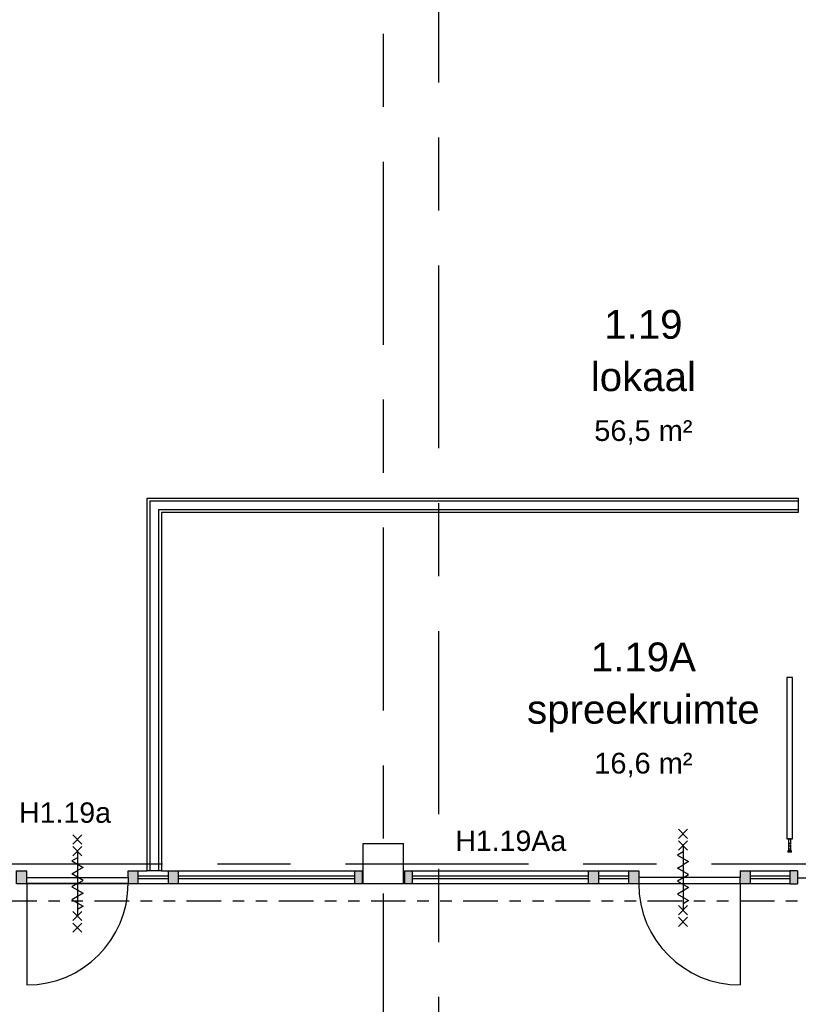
# Model space of a CAD drawing. Header units: millimetres. Extents: x -5940 to 121280, y -35718 to 26615.
# Tile 34 of 52: x 56844 to 63600, y 8180 to 16727. Entities that reach past the tile are written whole.
import ezdxf

# ---------------------------------------------------------------- set-up
doc = ezdxf.new("R2010")
doc.units = ezdxf.units.MM
doc.header["$LTSCALE"] = 100
for name, pattern in [('Center', [31.75, 6.35, -4.7625, 15.875, -4.7625]), ('dash-dash-dash', [8, 3, -1, 1, -1, 1, -1]), ('Hidden', [4, 2, -2])]:
    doc.linetypes.add(name, pattern=pattern)
for name, color, linetype in [('AL18----_BRANDSCHEIDING', 1, 'Continuous'), ('AL22----_BINNENWAND', 2, 'Continuous'), ('AL28----_CONSTRUCTIES', 4, 'Continuous'), ('AL32----_BINNENKOZIJN', 1, 'Continuous'), ('AL32----_BINNENKOZIJN_MERKCODE', 1, 'Continuous'), ('AL5600--_VERWARMINGSELEMENT', 2, 'Continuous'), ('BL$7----_DOORSNEDE', 8, 'Continuous'), ('BL$7----_STRAMIEN', 8, 'Continuous'), ('BL$8----_NVO RUIMTE', 253, 'Hidden'), ('BL$8----_RUIMTEBENAMING', 2, 'Continuous'), ('BL$8----_RUIMTENUMMER', 2, 'Continuous')]:
    doc.layers.add(name, color=color, linetype=linetype)
doc.styles.add('Arial_2', font='arial.ttf', dxfattribs={"height": 245.883234})
doc.styles.add('Arial_3', font='arial.ttf', dxfattribs={"height": 177.035928})

# ---------------------------------------------------------------- blocks, each defined once
blk = doc.blocks.new('System Panel - 31_CWP_glas_2-9191740-_--_101 1e verdieping')
at = {"color": 0, "linetype": 'ByBlock', "lineweight": -2}
for p, q in [((-171.5, 69), (171.5, 69)), ((-171.5, 45), (-171.5, 69)), ((171.5, 45), (-171.5, 45)), ((171.5, 45), (171.5, 69))]:
    blk.add_line(p, q, dxfattribs=at)
blk = doc.blocks.new('System Panel - 31_CWP_glas_2-8359914-_--_101 1e verdieping')
at = {"color": 0, "linetype": 'ByBlock', "lineweight": -2}
for p, q in [((-131, 69), (131, 69)), ((-131, 45), (-131, 69)), ((131, 45), (-131, 45)), ((131, 45), (131, 69))]:
    blk.add_line(p, q, dxfattribs=at)
blk = doc.blocks.new('Rectangular Mullion - 32-67x114-V69-_--_101 1e verdieping')
at = {"linetype": 'ByBlock', "lineweight": -2}
blk.add_hatch(color=0, dxfattribs=at).paths.add_polyline_path([(0, -114), (-67, -114), (-67, 0), (0, 0)], flags=0)
at = {"color": 0, "linetype": 'ByBlock', "lineweight": -2}
for p, q in [((0, 0), (-67, 0)), ((-67, 0), (-67, -114)), ((0, 0), (0, -114)), ((-67, -114), (0, -114))]:
    blk.add_line(p, q, dxfattribs=at)
blk = doc.blocks.new('Rectangular Mullion - 32-88x114-V70-_--_101 1e verdieping')
at = {"linetype": 'ByBlock', "lineweight": -2}
blk.add_hatch(color=0, dxfattribs=at).paths.add_polyline_path([(44, -114), (-44, -114), (-44, 0), (44, 0), (44, -111)], flags=0)
at = {"color": 0, "linetype": 'ByBlock', "lineweight": -2}
for p, q in [((44, 0), (-44, 0)), ((-44, 0), (-44, -114)), ((44, 0), (44, -57)), ((-44, -114), (44, -114)), ((44, -111), (44, -114))]:
    blk.add_line(p, q, dxfattribs=at)
blk = doc.blocks.new('Rectangular Mullion - 32-88x114-V71-_--_101 1e verdieping')
at = {"linetype": 'ByBlock', "lineweight": -2}
blk.add_hatch(color=0, dxfattribs=at).paths.add_polyline_path([(44, -114), (-44, -114), (-44, 0), (44, 0), (44, -111)], flags=0)
at = {"color": 0, "linetype": 'ByBlock', "lineweight": -2}
for p, q in [((44, 0), (-44, 0)), ((-44, 0), (-44, -57)), ((44, 0), (44, -114)), ((-44, -111), (-44, -114)), ((-44, -114), (44, -114))]:
    blk.add_line(p, q, dxfattribs=at)
blk = doc.blocks.new('Rectangular Mullion - 32-88x114-9191736-_--_101 1e verdieping')
at = {"color": 0, "linetype": 'ByBlock', "lineweight": -2}
for p, q in [((66337.1, 41002.9), (66680.1, 41002.9)), ((66680.1, 40888.9), (66337.1, 40888.9))]:
    blk.add_line(p, q, dxfattribs=at)
blk = doc.blocks.new('Rectangular Mullion - 32-88x114-8359908-_--_101 1e verdieping')
at = {"color": 0, "linetype": 'ByBlock', "lineweight": -2}
for p, q in [((65019.1, 41002.9), (65281.1, 41002.9)), ((65281.1, 40888.9), (65019.1, 40888.9))]:
    blk.add_line(p, q, dxfattribs=at)
blk = doc.blocks.new('31_DO_deur_0 - deur-8346439-_--_101 1e verdieping')
at = {"color": 0, "linetype": 'ByBlock', "lineweight": -2}
for p, q in [((440, 111), (-440, 111)), ((-440, 111), (-440, 57)), ((440, 57), (440, 111)), ((-440, 57), (440, 57))]:
    blk.add_line(p, q, dxfattribs=at)
blk = doc.blocks.new('BU deur rechts - BU deur rechts-8339271-_--_101 1e verdieping')
at = {"color": 0, "linetype": 'ByBlock', "lineweight": -2}
blk.add_line((440, -27), (440, -907), dxfattribs=at)
blk.add_arc((440, -27), 880, 180, 270, dxfattribs=at)
blk = doc.blocks.new('Rectangular Mullion - 32-67x114-V61-_--_101 1e verdieping')
at = {"linetype": 'ByBlock', "lineweight": -2}
blk.add_hatch(color=0, dxfattribs=at).paths.add_polyline_path([(0, 0), (-67, 0), (-67, -114), (0, -114)], flags=0)
at = {"color": 0, "linetype": 'ByBlock', "lineweight": -2}
for p, q in [((0, 0), (-67, 0)), ((-67, 0), (-67, -114)), ((0, 0), (0, -114)), ((-67, -114), (0, -114))]:
    blk.add_line(p, q, dxfattribs=at)
blk = doc.blocks.new('System Panel - 31_CWP_glas_2-9191742-_--_101 1e verdieping')
at = {"color": 0, "linetype": 'ByBlock', "lineweight": -2}
for p, q in [((-764, 69), (764, 69)), ((-764, 45), (-764, 69)), ((764, 45), (-764, 45)), ((764, 45), (764, 69))]:
    blk.add_line(p, q, dxfattribs=at)
blk = doc.blocks.new('Rectangular Mullion - 32-88x114-9191739-_--_101 1e verdieping')
at = {"color": 0, "linetype": 'ByBlock', "lineweight": -2}
for p, q in [((63403.1, 41002.9), (64931.1, 41002.9)), ((64931.1, 40888.9), (63403.1, 40888.9))]:
    blk.add_line(p, q, dxfattribs=at)
blk = doc.blocks.new('Rectangular Mullion - 32-88x114-V72-_--_101 1e verdieping')
at = {"linetype": 'ByBlock', "lineweight": -2}
blk.add_hatch(color=0, dxfattribs=at).paths.add_polyline_path([(44, -114), (-44, -114), (-44, 0), (44, 0)], flags=0)
at = {"color": 0, "linetype": 'ByBlock', "lineweight": -2}
for p, q in [((44, 0), (-44, 0)), ((-44, 0), (-44, -114)), ((44, 0), (44, -114)), ((-44, -114), (44, -114))]:
    blk.add_line(p, q, dxfattribs=at)
blk = doc.blocks.new('System Panel - 31_CWP_glas_2-8359576-_--_101 1e verdieping')
at = {"color": 0, "linetype": 'ByBlock', "lineweight": -2}
for p, q in [((-131, -45), (131, -45)), ((-131, -69), (-131, -45)), ((131, -69), (-131, -69)), ((131, -69), (131, -45))]:
    blk.add_line(p, q, dxfattribs=at)
blk = doc.blocks.new('Rectangular Mullion - 32-67x114-V64-_--_101 1e verdieping')
at = {"linetype": 'ByBlock', "lineweight": -2}
blk.add_hatch(color=0, dxfattribs=at).paths.add_polyline_path([(-67, 114), (0, 114), (0, 0), (-67, 0)], flags=0)
at = {"color": 0, "linetype": 'ByBlock', "lineweight": -2}
for p, q in [((0, 114), (-67, 114)), ((-67, 114), (-67, 0)), ((0, 114), (0, 0)), ((-67, 0), (0, 0))]:
    blk.add_line(p, q, dxfattribs=at)
blk = doc.blocks.new('Rectangular Mullion - 32-88x114-V65-_--_101 1e verdieping')
at = {"linetype": 'ByBlock', "lineweight": -2}
blk.add_hatch(color=0, dxfattribs=at).paths.add_polyline_path([(-44, 114), (44, 114), (44, 0), (-44, 0), (-44, 111)], flags=0)
at = {"color": 0, "linetype": 'ByBlock', "lineweight": -2}
for p, q in [((44, 114), (-44, 114)), ((-44, 114), (-44, 0)), ((44, 114), (44, 111)), ((-44, 0), (44, 0)), ((44, 57), (44, 0))]:
    blk.add_line(p, q, dxfattribs=at)
blk = doc.blocks.new('Rectangular Mullion - 32-88x114-V66-_--_101 1e verdieping')
at = {"linetype": 'ByBlock', "lineweight": -2}
blk.add_hatch(color=0, dxfattribs=at).paths.add_polyline_path([(-44, 114), (44, 114), (44, 0), (-44, 0), (-44, 111)], flags=0)
at = {"color": 0, "linetype": 'ByBlock', "lineweight": -2}
for p, q in [((44, 114), (-44, 114)), ((-44, 114), (-44, 111)), ((44, 114), (44, 0)), ((-44, 57), (-44, 0)), ((-44, 0), (44, 0))]:
    blk.add_line(p, q, dxfattribs=at)
blk = doc.blocks.new('Rectangular Mullion - 32-88x114-V73-_--_101 1e verdieping')
at = {"color": 0, "linetype": 'ByBlock', "lineweight": -2}
for p, q in [((61027.1, 41002.9), (61104.1, 41002.9)), ((61229.1, 41002.9), (61289.1, 41002.9)), ((61289.1, 40888.9), (61027.1, 40888.9))]:
    blk.add_line(p, q, dxfattribs=at)
blk = doc.blocks.new('31_DO_deur_0 - deur-8368485-_--_101 1e verdieping')
at = {"color": 0, "linetype": 'ByBlock', "lineweight": -2}
for p, q in [((-440, -57), (440, -57)), ((-440, -111), (-440, -57)), ((440, -57), (440, -111)), ((440, -111), (-440, -111))]:
    blk.add_line(p, q, dxfattribs=at)
blk = doc.blocks.new('BU deur rechts - BU deur rechts-8342080-_--_101 1e verdieping')
at = {"color": 0, "linetype": 'ByBlock', "lineweight": -2}
blk.add_line((440, 27), (440, 907), dxfattribs=at)
blk.add_arc((440, 27), 880, 90, 180, dxfattribs=at)
blk = doc.blocks.new('System Panel - 31_CWP_glas_2-9192063-_--_101 1e verdieping')
at = {"color": 0, "linetype": 'ByBlock', "lineweight": -2}
for p, q in [((-764, -45), (764, -45)), ((-764, -69), (-764, -45)), ((764, -69), (-764, -69)), ((764, -69), (764, -45))]:
    blk.add_line(p, q, dxfattribs=at)
blk = doc.blocks.new('Rectangular Mullion - 32-88x114-9192060-_--_101 1e verdieping')
at = {"color": 0, "linetype": 'ByBlock', "lineweight": -2}
for p, q in [((68877.1, 41002.9), (70405.1, 41002.9)), ((70405.1, 40888.9), (68877.1, 40888.9))]:
    blk.add_line(p, q, dxfattribs=at)
blk = doc.blocks.new('Rectangular Mullion - 32-88x114-V68-_--_101 1e verdieping')
at = {"linetype": 'ByBlock', "lineweight": -2}
blk.add_hatch(color=0, dxfattribs=at).paths.add_polyline_path([(-44, 114), (44, 114), (44, 0), (-44, 0)], flags=0)
at = {"color": 0, "linetype": 'ByBlock', "lineweight": -2}
for p, q in [((44, 114), (-44, 114)), ((-44, 114), (-44, 0)), ((44, 114), (44, 0)), ((-44, 0), (44, 0))]:
    blk.add_line(p, q, dxfattribs=at)
blk = doc.blocks.new('M_Radiator_Panel_type_10_MEPcontent - Henrad_ 11_ Standard B_ 1400-500-60_ 0103051114-9585271-_--_101 1e verdieping')
at = {"color": 0, "linetype": 'ByBlock', "lineweight": -2}
for p, q in [((-700, 85.65), (-701, 85.65)), ((-701, 64.35), (-701, 85.65)), ((-700, 85.65), (-701, 85.65)), ((-701, 85.65), (-701, 64.35)), ((-701, 64.35), (-701, 85.65)), ((700, 100), (-700, 100)), ((-700, 100), (-700, 50)), ((700, 50), (700, 100)), ((-701, 64.35), (-700, 64.35)), ((-701, 64.35), (-700, 64.35)), ((-700, 50), (700, 50))]:
    blk.add_line(p, q, dxfattribs=at)
blk = doc.blocks.new('M_Connection_Block_Double_Downwards_MEPcontent - Onbepaald Appendages_ Onderblok haaks onder_ 1_2__-15-15-15-9582523-_--_101 1e verdieping')
at = {"color": 0, "linetype": 'ByBlock', "lineweight": -2}
for p, q in [((-2.8, 10.7), (-52, 10.7)), ((-52, 0), (-52, 10.7)), ((36.5, 10.7), (2.8, 10.7)), ((52.5, 10.7), (36.5, 10.7)), ((36.5, 10.7), (36.5, 0)), ((36.5, 0), (36.5, -10.7)), ((63.1, 15.4), (52.5, 15.4)), ((52.5, 15.4), (52.5, 0)), ((52.5, 0), (52.5, -15.4)), ((63.1, 15.4), (63.1, 0)), ((63.1, 0), (63.1, -15.4)), ((-52, -10.7), (-52, 0)), ((-52, -10.7), (-1.3, -10.7)), ((1.3, -10.7), (36.5, -10.7)), ((36.5, -10.7), (52.5, -10.7)), ((52.5, -15.4), (63.1, -15.4))]:
    blk.add_line(p, q, dxfattribs=at)
for centre, radius, start, end in [((0, 0), 11, 360, 180), ((0, 0), 11, 180, 360), ((36.5, 0), 10.1, 66.84386, 90), ((36.5, 0), 10.1, 270, 293.15614)]:
    blk.add_arc(centre, radius, start, end, dxfattribs=at)
blk = doc.blocks.new('300_65_wdbdo60zs - 300_65_wdbdo60zs-8265604-_--_101 1e verdieping')
at = {"color": 0, "linetype": 'ByBlock', "lineweight": -2}
for p, q in [((-342.7, 39.8), (-422.3, -39.8)), ((-342.7, -39.8), (-422.3, 39.8)), ((-241.5, 39.8), (-321, -39.8)), ((-241.5, -39.8), (-321, 39.8)), ((-196.9, -48.7), (-140.6, 48.7)), ((-140.6, 48.7), (-112.5, 0)), ((-84.4, -48.7), (-112.5, 0)), ((-28.1, 48.7), (-84.4, -48.7)), ((0, 0), (-28.1, 48.7)), ((28.1, -48.7), (84.4, 48.7)), ((84.4, 48.7), (112.5, 0)), ((140.6, -48.7), (196.9, 48.7)), ((196.9, 48.7), (225, 0)), ((241.5, 39.8), (321, -39.8)), ((241.5, -39.8), (321, 39.8)), ((342.7, 39.8), (422.3, -39.8)), ((342.7, -39.8), (422.3, 39.8)), ((-281.3, 0), (281.2, 0)), ((-225, 0), (-196.9, -48.7)), ((0, 0), (28.1, -48.7)), ((112.5, 0), (140.6, -48.7))]:
    blk.add_line(p, q, dxfattribs=at)

msp = doc.modelspace()

# ---------------------------------------------------------------- linework, layer by layer
at = {"layer": 'AL18----_BRANDSCHEIDING', "linetype": 'dash-dash-dash'}
msp.add_line((89793, 9075), (28610.3, 9075), dxfattribs=at)
msp.add_ellipse((56250, 3050), major_axis=(29620, 0), ratio=0.565806, start_param=0.353943, end_param=2.787649, dxfattribs=at)
at = {"layer": 'AL22----_BINNENWAND'}
for p, q in [((57950, 12575), (63600, 12575)), ((57950, 9339), (57950, 12575)), ((63600, 12575), (63600, 12550)), ((57975, 12550), (63600, 12550)), ((57975, 12550), (57975, 9339)), ((63600, 12550), (63600, 12475)), ((58050, 12475), (63600, 12475)), ((58050, 12475), (58050, 9339)), ((63600, 12450), (58075, 12450)), ((58075, 12450), (58075, 9339)), ((63600, 12475), (63600, 12450)), ((63900, 9275), (63593, 9275))]:
    msp.add_line(p, q, dxfattribs=at)
at = {"layer": 'AL28----_CONSTRUCTIES'}
for p, q in [((59825, 9225), (59825, 9575)), ((59825, 9575), (60175, 9575)), ((60175, 9225), (60175, 9575))]:
    msp.add_line(p, q, dxfattribs=at)
at = {"layer": 'AL32----_BINNENKOZIJN'}
for p, q in [((57975, 9339), (57950, 9339)), ((58050, 9339), (57975, 9339)), ((58075, 9339), (58050, 9339)), ((59825, 9332), (59818, 9332)), ((59818, 9275), (59818, 9332)), ((59825, 9275), (59825, 9332)), ((59825, 9275), (59818, 9275)), ((60182, 9275), (60175, 9275)), ((57785, 9225), (56905, 9225)), ((60175, 9225), (59825, 9225)), ((63095, 9225), (62215, 9225))]:
    msp.add_line(p, q, dxfattribs=at)
at = {"layer": 'BL$7----_DOORSNEDE', "linetype": 'Center'}
msp.add_line((60480.3, -32554.1), (60480.3, 23469.4), dxfattribs=at)
at = {"layer": 'BL$7----_STRAMIEN', "linetype": 'Center'}
for p, q in [((60000, -6255.5), (60000, 25615.2)), ((-4940.3, 9400), (120279.6, 9400))]:
    msp.add_line(p, q, dxfattribs=at)

# ---------------------------------------------------------------- block references
at = {"layer": 'AL32----_BINNENKOZIJN'}
for name, p, rotation in [('300_65_wdbdo60zs - 300_65_wdbdo60zs-8265604-_--_101 1e verdieping', (62600, 9278), 269.9999999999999), ('300_65_wdbdo60zs - 300_65_wdbdo60zs-8265604-_--_101 1e verdieping', (57345, 9228), 269.9999999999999), ('System Panel - 31_CWP_glas_2-9191742-_--_101 1e verdieping', (61013, 9339), 180), ('System Panel - 31_CWP_glas_2-8359914-_--_101 1e verdieping', (61996, 9339), 180), ('31_DO_deur_0 - deur-8346439-_--_101 1e verdieping', (62655, 9339), 180), ('System Panel - 31_CWP_glas_2-9191740-_--_101 1e verdieping', (63354.5, 9339), 180), ('BU deur rechts - BU deur rechts-8342080-_--_101 1e verdieping', (57345, 9255), 180)]:
    msp.add_blockref(name, p, dxfattribs=dict(at, rotation=rotation))
at = {"layer": 'AL32----_BINNENKOZIJN', "extrusion": (0, 0, -1), "rotation": 180}
for name, p in [('Rectangular Mullion - 32-88x114-V65-_--_101 1e verdieping', (-56861, 9339)), ('Rectangular Mullion - 32-88x114-V66-_--_101 1e verdieping', (-57829, 9339)), ('Rectangular Mullion - 32-88x114-V68-_--_101 1e verdieping', (-58179, 9339)), ('Rectangular Mullion - 32-67x114-V64-_--_101 1e verdieping', (-59818, 9339))]:
    msp.add_blockref(name, p, dxfattribs=at)
at = {"layer": 'AL32----_BINNENKOZIJN'}
for name, p in [('Rectangular Mullion - 32-88x114-V73-_--_101 1e verdieping', (-3154.1, -31663.9)), ('Rectangular Mullion - 32-88x114-9192060-_--_101 1e verdieping', (-10654.1, -31663.9)), ('Rectangular Mullion - 32-88x114-9191739-_--_101 1e verdieping', (-3154.1, -31663.9)), ('Rectangular Mullion - 32-88x114-8359908-_--_101 1e verdieping', (-3154.1, -31663.9)), ('Rectangular Mullion - 32-88x114-9191736-_--_101 1e verdieping', (-3154.1, -31663.9)), ('Rectangular Mullion - 32-67x114-V61-_--_101 1e verdieping', (63593, 9339)), ('31_DO_deur_0 - deur-8368485-_--_101 1e verdieping', (57345, 9339)), ('System Panel - 31_CWP_glas_2-8359576-_--_101 1e verdieping', (58004, 9339)), ('System Panel - 31_CWP_glas_2-9192063-_--_101 1e verdieping', (58987, 9339)), ('BU deur rechts - BU deur rechts-8339271-_--_101 1e verdieping', (62655, 9255))]:
    msp.add_blockref(name, p, dxfattribs=at)
at = {"layer": 'AL32----_BINNENKOZIJN', "extrusion": (0, 0, -1)}
for name, p in [('Rectangular Mullion - 32-67x114-V69-_--_101 1e verdieping', (-60182, 9339)), ('Rectangular Mullion - 32-88x114-V72-_--_101 1e verdieping', (-61821, 9339)), ('Rectangular Mullion - 32-88x114-V71-_--_101 1e verdieping', (-62171, 9339)), ('Rectangular Mullion - 32-88x114-V70-_--_101 1e verdieping', (-63139, 9339))]:
    msp.add_blockref(name, p, dxfattribs=at)
at = {"layer": 'AL5600--_VERWARMINGSELEMENT'}
for name, p, rotation in [('M_Radiator_Panel_type_10_MEPcontent - Henrad_ 11_ Standard B_ 1400-500-60_ 0103051114-9585271-_--_101 1e verdieping', (63600, 10317.2), 89.99999999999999), ('M_Connection_Block_Double_Downwards_MEPcontent - Onbepaald Appendages_ Onderblok haaks onder_ 1_2__-15-15-15-9582523-_--_101 1e verdieping', (63525, 9564.2), 270)]:
    msp.add_blockref(name, p, dxfattribs=dict(at, rotation=rotation))

# ---------------------------------------------------------------- texts
at = {"layer": 'AL32----_BINNENKOZIJN_MERKCODE', "char_height": 177.04, "attachment_point": 2, "line_spacing_factor": 0.938532, "style": 'Arial_3'}
for s, insert, width in [('H1.19a', (57238.1, 9932.8), 950.363), ('H1.19Aa', (61105.1, 9688.5), 1146.915)]:
    msp.add_mtext(s, dxfattribs=dict(at, insert=insert, width=width))
at = {"layer": 'BL$8----_NVO RUIMTE', "color": 1, "char_height": 180, "width": 997.881, "attachment_point": 2, "line_spacing_factor": 0.938532, "style": 'Arial_3'}
for s, insert in [('56,5 m²', (62255.8, 13250.5)), ('16,6 m²', (62255.8, 10363.6))]:
    msp.add_mtext(s, dxfattribs=dict(at, insert=insert))
at = {"layer": 'BL$8----_RUIMTEBENAMING', "char_height": 250, "attachment_point": 2, "line_spacing_factor": 0.938532, "style": 'Arial_2'}
for s, insert, width in [('lokaal', (62255.8, 13753), 1068), ('spreekruimte', (62255.8, 10866.2), 2361)]:
    msp.add_mtext(s, dxfattribs=dict(at, insert=insert, width=width))
at = {"layer": 'BL$8----_RUIMTENUMMER', "char_height": 250, "attachment_point": 2, "line_spacing_factor": 0.938532, "style": 'Arial_2'}
for s, insert, width in [('1.19', (62255.8, 14207.6), 798), ('1.19A', (62255.8, 11320.8), 1071)]:
    msp.add_mtext(s, dxfattribs=dict(at, insert=insert, width=width))

doc.saveas('drawing.dxf')
